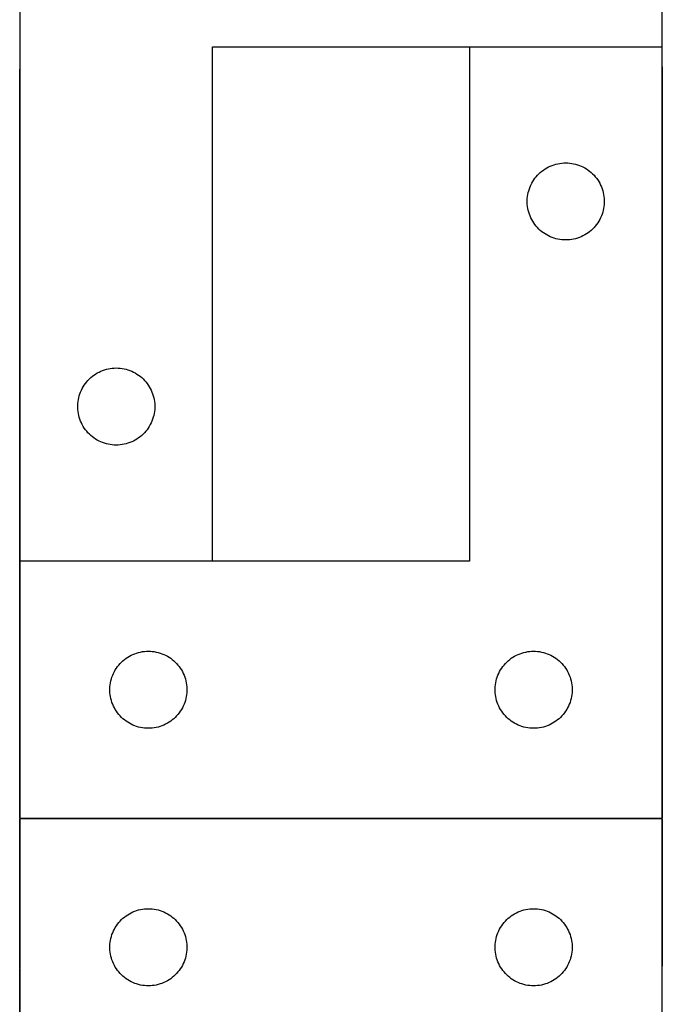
# Model space of a CAD drawing. Header units: millimetres. Extents: x 7 to 1488, y 7 to 2993.
# Tile 8 of 14: x 457 to 707, y 1404 to 1787. Entities that reach past the tile are written whole.
import ezdxf

# ---------------------------------------------------------------- set-up
doc = ezdxf.new("R2010")
doc.units = ezdxf.units.MM
doc.layers.add('COMMON', color=5, linetype='CONTINUOUS', true_color=0x0000ff)
doc.layers.add('CUT', color=7, linetype='CONTINUOUS', true_color=0x000000)

msp = doc.modelspace()

# ---------------------------------------------------------------- linework, layer by layer
at = {"layer": 'COMMON'}
for p, q in [((631.810551, 1776.270271), (706.810551, 1776.270271)), ((456.710551, 1576.370272), (456.710551, 1767.682102)), ((706.910551, 1768.607101), (706.910551, 1476.170271)), ((456.710551, 1476.170271), (456.710551, 1576.170271)), ((456.810551, 1576.270271), (531.810551, 1576.270271)), ((456.710551, 1417.682102), (456.710551, 1475.97027)), ((456.810551, 1476.07027), (706.810551, 1476.07027)), ((706.910551, 1475.97027), (706.910551, 1418.607101)), ((456.710551, 1175.97027), (456.710551, 1417.482101))]:
    msp.add_line(p, q, dxfattribs=at)
at = {"layer": 'CUT'}
for p, q in [((456.810551, 1876.370272), (456.810551, 1576.370272)), ((706.810551, 1776.370272), (706.810551, 1876.370272)), ((531.810551, 1576.370272), (531.810551, 1776.370272)), ((531.810551, 1776.370272), (706.810551, 1776.370272)), ((706.810551, 1776.170271), (631.810551, 1776.170271)), ((631.810551, 1776.170271), (631.810551, 1576.170271)), ((706.810551, 1476.170271), (706.810551, 1776.170271)), ((659.408269, 1727.43725), (660.001409, 1727.932068)), ((660.001409, 1727.932068), (660.619235, 1728.395696)), ((660.619235, 1728.395696), (661.260108, 1728.826904)), ((661.260108, 1728.826904), (661.92233, 1729.224549)), ((661.92233, 1729.224549), (662.604144, 1729.587577)), ((662.604144, 1729.587577), (663.303742, 1729.915024)), ((663.303742, 1729.915024), (664.01927, 1730.206023)), ((664.01927, 1730.206023), (664.748829, 1730.459802)), ((664.748829, 1730.459802), (665.490484, 1730.675687)), ((665.490484, 1730.675687), (666.24227, 1730.853106)), ((666.24227, 1730.853106), (667.002192, 1730.991589)), ((667.002192, 1730.991589), (667.768236, 1731.090769)), ((667.768236, 1731.090769), (668.53837, 1731.150382)), ((668.53837, 1731.150382), (669.310551, 1731.170271)), ((669.310551, 1731.170271), (670.082732, 1731.150382)), ((670.082732, 1731.150382), (670.852866, 1731.090769)), ((670.852866, 1731.090769), (671.61891, 1730.991589)), ((671.61891, 1730.991589), (672.378832, 1730.853106)), ((672.378832, 1730.853106), (673.130618, 1730.675687)), ((673.130618, 1730.675687), (673.872274, 1730.459802)), ((673.872274, 1730.459802), (674.601832, 1730.206023)), ((674.601832, 1730.206023), (675.31736, 1729.915024)), ((675.31736, 1729.915024), (676.016958, 1729.587577)), ((676.016958, 1729.587577), (676.698772, 1729.224549)), ((676.698772, 1729.224549), (677.360994, 1728.826904)), ((677.360994, 1728.826904), (678.001867, 1728.395696)), ((678.001867, 1728.395696), (678.619693, 1727.932068)), ((678.619693, 1727.932068), (679.212833, 1727.43725)), ((656.450832, 1723.892163), (656.865396, 1724.543927)), ((656.865396, 1724.543927), (657.312962, 1725.173485)), ((657.312962, 1725.173485), (657.792344, 1725.779168)), ((657.792344, 1725.779168), (658.302271, 1726.359371)), ((658.302271, 1726.359371), (658.841389, 1726.912554)), ((658.841389, 1726.912554), (659.408269, 1727.43725)), ((679.212833, 1727.43725), (679.779713, 1726.912554)), ((679.779713, 1726.912554), (680.318832, 1726.359371)), ((680.318832, 1726.359371), (680.828758, 1725.779168)), ((680.828758, 1725.779168), (681.30814, 1725.173485)), ((681.30814, 1725.173485), (681.755706, 1724.543927)), ((681.755706, 1724.543927), (682.17027, 1723.892163)), ((654.711585, 1719.615587), (654.908303, 1720.362555)), ((654.908303, 1720.362555), (655.143213, 1721.098407)), ((655.143213, 1721.098407), (655.415692, 1721.821189)), ((655.415692, 1721.821189), (655.725017, 1722.528987)), ((655.725017, 1722.528987), (656.070369, 1723.219922)), ((656.070369, 1723.219922), (656.450832, 1723.892163)), ((682.17027, 1723.892163), (682.550733, 1723.219922)), ((682.550733, 1723.219922), (682.896085, 1722.528987)), ((682.896085, 1722.528987), (683.205411, 1721.821189)), ((683.205411, 1721.821189), (683.477889, 1721.098407)), ((683.477889, 1721.098407), (683.712799, 1720.362555)), ((683.712799, 1720.362555), (683.909517, 1719.615587)), ((654.315524, 1716.55649), (654.355288, 1717.327903)), ((654.315524, 1715.784052), (654.315524, 1716.55649)), ((654.355288, 1717.327903), (654.434711, 1718.096246)), ((654.434711, 1718.096246), (654.553582, 1718.859482)), ((654.553582, 1718.859482), (654.711585, 1719.615587)), ((683.909517, 1719.615587), (684.06752, 1718.859482)), ((684.06752, 1718.859482), (684.186391, 1718.096246)), ((684.186391, 1718.096246), (684.265814, 1717.327903)), ((684.265814, 1717.327903), (684.305578, 1716.55649)), ((684.305578, 1716.55649), (684.305578, 1715.784052)), ((654.355288, 1715.012639), (654.315524, 1715.784052)), ((654.434711, 1714.244295), (654.355288, 1715.012639)), ((654.553582, 1713.481059), (654.434711, 1714.244295)), ((654.711585, 1712.724955), (654.553582, 1713.481059)), ((654.908303, 1711.977986), (654.711585, 1712.724955)), ((683.909517, 1712.724955), (683.712799, 1711.977986)), ((684.06752, 1713.481059), (683.909517, 1712.724955)), ((684.186391, 1714.244295), (684.06752, 1713.481059)), ((684.265814, 1715.012639), (684.186391, 1714.244295)), ((684.305578, 1715.784052), (684.265814, 1715.012639)), ((655.143213, 1711.242135), (654.908303, 1711.977986)), ((655.415692, 1710.519352), (655.143213, 1711.242135)), ((655.725017, 1709.811555), (655.415692, 1710.519352)), ((656.070369, 1709.12062), (655.725017, 1709.811555)), ((656.450832, 1708.448379), (656.070369, 1709.12062)), ((682.550733, 1709.12062), (682.17027, 1708.448379)), ((682.896085, 1709.811555), (682.550733, 1709.12062)), ((683.205411, 1710.519352), (682.896085, 1709.811555)), ((683.477889, 1711.242135), (683.205411, 1710.519352)), ((683.712799, 1711.977986), (683.477889, 1711.242135)), ((656.865396, 1707.796615), (656.450832, 1708.448379)), ((657.312962, 1707.167057), (656.865396, 1707.796615)), ((657.792344, 1706.561373), (657.312962, 1707.167057)), ((658.302271, 1705.981171), (657.792344, 1706.561373)), ((658.841389, 1705.427988), (658.302271, 1705.981171)), ((659.408269, 1704.903292), (658.841389, 1705.427988)), ((660.001409, 1704.408474), (659.408269, 1704.903292)), ((679.212833, 1704.903292), (678.619693, 1704.408474)), ((679.779713, 1705.427988), (679.212833, 1704.903292)), ((680.318832, 1705.981171), (679.779713, 1705.427988)), ((680.828758, 1706.561373), (680.318832, 1705.981171)), ((681.30814, 1707.167057), (680.828758, 1706.561373)), ((681.755706, 1707.796615), (681.30814, 1707.167057)), ((682.17027, 1708.448379), (681.755706, 1707.796615)), ((660.619235, 1703.944846), (660.001409, 1704.408474)), ((661.260108, 1703.513637), (660.619235, 1703.944846)), ((661.92233, 1703.115992), (661.260108, 1703.513637)), ((662.604144, 1702.752965), (661.92233, 1703.115992)), ((663.303742, 1702.425517), (662.604144, 1702.752965)), ((664.01927, 1702.134519), (663.303742, 1702.425517)), ((664.748829, 1701.88074), (664.01927, 1702.134519)), ((665.490484, 1701.664855), (664.748829, 1701.88074)), ((666.24227, 1701.487436), (665.490484, 1701.664855)), ((667.002192, 1701.348952), (666.24227, 1701.487436)), ((667.768236, 1701.249773), (667.002192, 1701.348952)), ((668.53837, 1701.190159), (667.768236, 1701.249773)), ((669.310551, 1701.170271), (668.53837, 1701.190159)), ((670.082732, 1701.190159), (669.310551, 1701.170271)), ((670.852866, 1701.249773), (670.082732, 1701.190159)), ((671.61891, 1701.348952), (670.852866, 1701.249773)), ((672.378832, 1701.487436), (671.61891, 1701.348952)), ((673.130618, 1701.664855), (672.378832, 1701.487436)), ((673.872274, 1701.88074), (673.130618, 1701.664855)), ((674.601832, 1702.134519), (673.872274, 1701.88074)), ((675.31736, 1702.425517), (674.601832, 1702.134519)), ((676.016958, 1702.752965), (675.31736, 1702.425517)), ((676.698772, 1703.115992), (676.016958, 1702.752965)), ((677.360994, 1703.513637), (676.698772, 1703.115992)), ((678.001867, 1703.944846), (677.360994, 1703.513637)), ((678.619693, 1704.408474), (678.001867, 1703.944846)), ((492.002192, 1651.19159), (492.768236, 1651.29077)), ((492.768236, 1651.29077), (493.53837, 1651.350383)), ((493.53837, 1651.350383), (494.310551, 1651.370272)), ((494.310551, 1651.370272), (495.082732, 1651.350383)), ((495.082732, 1651.350383), (495.852866, 1651.29077)), ((495.852866, 1651.29077), (496.61891, 1651.19159)), ((483.841389, 1647.112555), (484.408269, 1647.637251)), ((484.408269, 1647.637251), (485.001409, 1648.132069)), ((485.001409, 1648.132069), (485.619235, 1648.595697)), ((485.619235, 1648.595697), (486.260108, 1649.026905)), ((486.260108, 1649.026905), (486.92233, 1649.42455)), ((486.92233, 1649.42455), (487.604144, 1649.787578)), ((487.604144, 1649.787578), (488.303742, 1650.115025)), ((488.303742, 1650.115025), (489.01927, 1650.406024)), ((489.01927, 1650.406024), (489.748829, 1650.659803)), ((489.748829, 1650.659803), (490.490484, 1650.875688)), ((490.490484, 1650.875688), (491.24227, 1651.053107)), ((491.24227, 1651.053107), (492.002192, 1651.19159)), ((496.61891, 1651.19159), (497.378832, 1651.053107)), ((497.378832, 1651.053107), (498.130618, 1650.875688)), ((498.130618, 1650.875688), (498.872274, 1650.659803)), ((498.872274, 1650.659803), (499.601832, 1650.406024)), ((499.601832, 1650.406024), (500.31736, 1650.115025)), ((500.31736, 1650.115025), (501.016958, 1649.787578)), ((501.016958, 1649.787578), (501.698772, 1649.42455)), ((501.698772, 1649.42455), (502.360994, 1649.026905)), ((502.360994, 1649.026905), (503.001867, 1648.595697)), ((503.001867, 1648.595697), (503.619693, 1648.132069)), ((503.619693, 1648.132069), (504.212833, 1647.637251)), ((504.212833, 1647.637251), (504.779713, 1647.112555)), ((481.070369, 1643.419923), (481.450832, 1644.092164)), ((481.450832, 1644.092164), (481.865396, 1644.743928)), ((481.865396, 1644.743928), (482.312962, 1645.373486)), ((482.312962, 1645.373486), (482.792344, 1645.979169)), ((482.792344, 1645.979169), (483.302271, 1646.559372)), ((483.302271, 1646.559372), (483.841389, 1647.112555)), ((504.779713, 1647.112555), (505.318832, 1646.559372)), ((505.318832, 1646.559372), (505.828758, 1645.979169)), ((505.828758, 1645.979169), (506.30814, 1645.373486)), ((506.30814, 1645.373486), (506.755706, 1644.743928)), ((506.755706, 1644.743928), (507.17027, 1644.092164)), ((507.17027, 1644.092164), (507.550733, 1643.419923)), ((479.553582, 1639.059483), (479.711585, 1639.815588)), ((479.711585, 1639.815588), (479.908303, 1640.562556)), ((479.908303, 1640.562556), (480.143213, 1641.298408)), ((480.143213, 1641.298408), (480.415692, 1642.02119)), ((480.415692, 1642.02119), (480.725017, 1642.728988)), ((480.725017, 1642.728988), (481.070369, 1643.419923)), ((507.550733, 1643.419923), (507.896085, 1642.728988)), ((507.896085, 1642.728988), (508.205411, 1642.02119)), ((508.205411, 1642.02119), (508.477889, 1641.298408)), ((508.477889, 1641.298408), (508.712799, 1640.562556)), ((508.712799, 1640.562556), (508.909517, 1639.815588)), ((508.909517, 1639.815588), (509.06752, 1639.059483)), ((479.315524, 1636.756491), (479.355288, 1637.527904)), ((479.315524, 1635.984053), (479.315524, 1636.756491)), ((479.355288, 1635.21264), (479.315524, 1635.984053)), ((479.355288, 1637.527904), (479.434711, 1638.296247)), ((479.434711, 1638.296247), (479.553582, 1639.059483)), ((509.06752, 1639.059483), (509.186391, 1638.296247)), ((509.186391, 1638.296247), (509.265814, 1637.527904)), ((509.265814, 1637.527904), (509.305578, 1636.756491)), ((509.305578, 1635.984053), (509.265814, 1635.21264)), ((509.305578, 1636.756491), (509.305578, 1635.984053)), ((479.434711, 1634.444296), (479.355288, 1635.21264)), ((479.553582, 1633.68106), (479.434711, 1634.444296)), ((479.711585, 1632.924956), (479.553582, 1633.68106)), ((479.908303, 1632.177987), (479.711585, 1632.924956)), ((480.143213, 1631.442136), (479.908303, 1632.177987)), ((508.712799, 1632.177987), (508.477889, 1631.442136)), ((508.909517, 1632.924956), (508.712799, 1632.177987)), ((509.06752, 1633.68106), (508.909517, 1632.924956)), ((509.186391, 1634.444296), (509.06752, 1633.68106)), ((509.265814, 1635.21264), (509.186391, 1634.444296)), ((480.415692, 1630.719353), (480.143213, 1631.442136)), ((480.725017, 1630.011556), (480.415692, 1630.719353)), ((481.070369, 1629.320621), (480.725017, 1630.011556)), ((481.450832, 1628.64838), (481.070369, 1629.320621)), ((481.865396, 1627.996616), (481.450832, 1628.64838)), ((507.17027, 1628.64838), (506.755706, 1627.996616)), ((507.550733, 1629.320621), (507.17027, 1628.64838)), ((507.896085, 1630.011556), (507.550733, 1629.320621)), ((508.205411, 1630.719353), (507.896085, 1630.011556)), ((508.477889, 1631.442136), (508.205411, 1630.719353)), ((482.312962, 1627.367058), (481.865396, 1627.996616)), ((482.792344, 1626.761374), (482.312962, 1627.367058)), ((483.302271, 1626.181172), (482.792344, 1626.761374)), ((483.841389, 1625.627989), (483.302271, 1626.181172)), ((484.408269, 1625.103293), (483.841389, 1625.627989)), ((485.001409, 1624.608475), (484.408269, 1625.103293)), ((485.619235, 1624.144847), (485.001409, 1624.608475)), ((503.619693, 1624.608475), (503.001867, 1624.144847)), ((504.212833, 1625.103293), (503.619693, 1624.608475)), ((504.779713, 1625.627989), (504.212833, 1625.103293)), ((505.318832, 1626.181172), (504.779713, 1625.627989)), ((505.828758, 1626.761374), (505.318832, 1626.181172)), ((506.30814, 1627.367058), (505.828758, 1626.761374)), ((506.755706, 1627.996616), (506.30814, 1627.367058)), ((486.260108, 1623.713638), (485.619235, 1624.144847)), ((486.92233, 1623.315993), (486.260108, 1623.713638)), ((487.604144, 1622.952966), (486.92233, 1623.315993)), ((488.303742, 1622.625518), (487.604144, 1622.952966)), ((489.01927, 1622.33452), (488.303742, 1622.625518)), ((489.748829, 1622.080741), (489.01927, 1622.33452)), ((490.490484, 1621.864856), (489.748829, 1622.080741)), ((491.24227, 1621.687437), (490.490484, 1621.864856)), ((492.002192, 1621.548953), (491.24227, 1621.687437)), ((492.768236, 1621.449774), (492.002192, 1621.548953)), ((493.53837, 1621.39016), (492.768236, 1621.449774)), ((494.310551, 1621.370272), (493.53837, 1621.39016)), ((495.082732, 1621.39016), (494.310551, 1621.370272)), ((495.852866, 1621.449774), (495.082732, 1621.39016)), ((496.61891, 1621.548953), (495.852866, 1621.449774)), ((497.378832, 1621.687437), (496.61891, 1621.548953)), ((498.130618, 1621.864856), (497.378832, 1621.687437)), ((498.872274, 1622.080741), (498.130618, 1621.864856)), ((499.601832, 1622.33452), (498.872274, 1622.080741)), ((500.31736, 1622.625518), (499.601832, 1622.33452)), ((501.016958, 1622.952966), (500.31736, 1622.625518)), ((501.698772, 1623.315993), (501.016958, 1622.952966)), ((502.360994, 1623.713638), (501.698772, 1623.315993)), ((503.001867, 1624.144847), (502.360994, 1623.713638)), ((456.810551, 1576.370272), (531.810551, 1576.370272)), ((631.810551, 1576.170271), (456.810551, 1576.170271)), ((456.810551, 1576.170271), (456.810551, 1476.170271)), ((500.803742, 1539.915024), (501.51927, 1540.206023)), ((501.51927, 1540.206023), (502.248829, 1540.459802)), ((502.248829, 1540.459802), (502.990484, 1540.675687)), ((502.990484, 1540.675687), (503.74227, 1540.853106)), ((503.74227, 1540.853106), (504.502192, 1540.991589)), ((504.502192, 1540.991589), (505.268236, 1541.090769)), ((505.268236, 1541.090769), (506.03837, 1541.150382)), ((506.03837, 1541.150382), (506.810551, 1541.170271)), ((506.810551, 1541.170271), (507.582732, 1541.150382)), ((507.582732, 1541.150382), (508.352866, 1541.090769)), ((508.352866, 1541.090769), (509.11891, 1540.991589)), ((509.11891, 1540.991589), (509.878832, 1540.853106)), ((509.878832, 1540.853106), (510.630618, 1540.675687)), ((510.630618, 1540.675687), (511.372274, 1540.459802)), ((511.372274, 1540.459802), (512.101832, 1540.206023)), ((512.101832, 1540.206023), (512.81736, 1539.915024)), ((650.803742, 1539.915024), (651.51927, 1540.206023)), ((651.51927, 1540.206023), (652.248829, 1540.459802)), ((652.248829, 1540.459802), (652.990484, 1540.675687)), ((652.990484, 1540.675687), (653.74227, 1540.853106)), ((653.74227, 1540.853106), (654.502192, 1540.991589)), ((654.502192, 1540.991589), (655.268236, 1541.090769)), ((655.268236, 1541.090769), (656.03837, 1541.150382)), ((656.03837, 1541.150382), (656.810551, 1541.170271)), ((656.810551, 1541.170271), (657.582732, 1541.150382)), ((657.582732, 1541.150382), (658.352866, 1541.090769)), ((658.352866, 1541.090769), (659.11891, 1540.991589)), ((659.11891, 1540.991589), (659.878832, 1540.853106)), ((659.878832, 1540.853106), (660.630618, 1540.675687)), ((660.630618, 1540.675687), (661.372274, 1540.459802)), ((661.372274, 1540.459802), (662.101832, 1540.206023)), ((662.101832, 1540.206023), (662.81736, 1539.915024)), ((495.292344, 1535.779168), (495.802271, 1536.359371)), ((495.802271, 1536.359371), (496.341389, 1536.912554)), ((496.341389, 1536.912554), (496.908269, 1537.43725)), ((496.908269, 1537.43725), (497.501409, 1537.932068)), ((497.501409, 1537.932068), (498.119235, 1538.395696)), ((498.119235, 1538.395696), (498.760108, 1538.826904)), ((498.760108, 1538.826904), (499.42233, 1539.224549)), ((499.42233, 1539.224549), (500.104144, 1539.587577)), ((500.104144, 1539.587577), (500.803742, 1539.915024)), ((512.81736, 1539.915024), (513.516958, 1539.587577)), ((513.516958, 1539.587577), (514.198772, 1539.224549)), ((514.198772, 1539.224549), (514.860994, 1538.826904)), ((514.860994, 1538.826904), (515.501867, 1538.395696)), ((515.501867, 1538.395696), (516.119693, 1537.932068)), ((516.119693, 1537.932068), (516.712833, 1537.43725)), ((516.712833, 1537.43725), (517.279713, 1536.912554)), ((517.279713, 1536.912554), (517.818832, 1536.359371)), ((517.818832, 1536.359371), (518.328758, 1535.779168)), ((645.292344, 1535.779168), (645.802271, 1536.359371)), ((645.802271, 1536.359371), (646.341389, 1536.912554)), ((646.341389, 1536.912554), (646.908269, 1537.43725)), ((646.908269, 1537.43725), (647.501409, 1537.932068)), ((647.501409, 1537.932068), (648.119235, 1538.395696)), ((648.119235, 1538.395696), (648.760108, 1538.826904)), ((648.760108, 1538.826904), (649.42233, 1539.224549)), ((649.42233, 1539.224549), (650.104144, 1539.587577)), ((650.104144, 1539.587577), (650.803742, 1539.915024)), ((662.81736, 1539.915024), (663.516958, 1539.587577)), ((663.516958, 1539.587577), (664.198772, 1539.224549)), ((664.198772, 1539.224549), (664.860994, 1538.826904)), ((664.860994, 1538.826904), (665.501867, 1538.395696)), ((665.501867, 1538.395696), (666.119693, 1537.932068)), ((666.119693, 1537.932068), (666.712833, 1537.43725)), ((666.712833, 1537.43725), (667.279713, 1536.912554)), ((667.279713, 1536.912554), (667.818832, 1536.359371)), ((667.818832, 1536.359371), (668.328758, 1535.779168)), ((492.915692, 1531.821189), (493.225017, 1532.528987)), ((493.225017, 1532.528987), (493.570369, 1533.219922)), ((493.570369, 1533.219922), (493.950832, 1533.892163)), ((493.950832, 1533.892163), (494.365396, 1534.543927)), ((494.365396, 1534.543927), (494.812962, 1535.173485)), ((494.812962, 1535.173485), (495.292344, 1535.779168)), ((518.328758, 1535.779168), (518.80814, 1535.173485)), ((518.80814, 1535.173485), (519.255706, 1534.543927)), ((519.255706, 1534.543927), (519.67027, 1533.892163)), ((519.67027, 1533.892163), (520.050733, 1533.219922)), ((520.050733, 1533.219922), (520.396085, 1532.528987)), ((520.396085, 1532.528987), (520.705411, 1531.821189)), ((642.915692, 1531.821189), (643.225017, 1532.528987)), ((643.225017, 1532.528987), (643.570369, 1533.219922)), ((643.570369, 1533.219922), (643.950832, 1533.892163)), ((643.950832, 1533.892163), (644.365396, 1534.543927)), ((644.365396, 1534.543927), (644.812962, 1535.173485)), ((644.812962, 1535.173485), (645.292344, 1535.779168)), ((668.328758, 1535.779168), (668.80814, 1535.173485)), ((668.80814, 1535.173485), (669.255706, 1534.543927)), ((669.255706, 1534.543927), (669.67027, 1533.892163)), ((669.67027, 1533.892163), (670.050733, 1533.219922)), ((670.050733, 1533.219922), (670.396085, 1532.528987)), ((670.396085, 1532.528987), (670.705411, 1531.821189)), ((491.934711, 1528.096246), (492.053582, 1528.859482)), ((492.053582, 1528.859482), (492.211585, 1529.615587)), ((492.211585, 1529.615587), (492.408303, 1530.362555)), ((492.408303, 1530.362555), (492.643213, 1531.098407)), ((492.643213, 1531.098407), (492.915692, 1531.821189)), ((520.705411, 1531.821189), (520.977889, 1531.098407)), ((520.977889, 1531.098407), (521.212799, 1530.362555)), ((521.212799, 1530.362555), (521.409517, 1529.615587)), ((521.409517, 1529.615587), (521.56752, 1528.859482)), ((521.56752, 1528.859482), (521.686391, 1528.096246)), ((641.934711, 1528.096246), (642.053582, 1528.859482)), ((642.053582, 1528.859482), (642.211585, 1529.615587)), ((642.211585, 1529.615587), (642.408303, 1530.362555)), ((642.408303, 1530.362555), (642.643213, 1531.098407)), ((642.643213, 1531.098407), (642.915692, 1531.821189)), ((670.705411, 1531.821189), (670.977889, 1531.098407)), ((670.977889, 1531.098407), (671.212799, 1530.362555)), ((671.212799, 1530.362555), (671.409517, 1529.615587)), ((671.409517, 1529.615587), (671.56752, 1528.859482)), ((671.56752, 1528.859482), (671.686391, 1528.096246)), ((491.815524, 1526.55649), (491.855288, 1527.327903)), ((491.815524, 1525.784052), (491.815524, 1526.55649)), ((491.855288, 1525.012639), (491.815524, 1525.784052)), ((491.855288, 1527.327903), (491.934711, 1528.096246)), ((491.934711, 1524.244295), (491.855288, 1525.012639)), ((521.686391, 1528.096246), (521.765814, 1527.327903)), ((521.765814, 1525.012639), (521.686391, 1524.244295)), ((521.765814, 1527.327903), (521.805578, 1526.55649)), ((521.805578, 1525.784052), (521.765814, 1525.012639)), ((521.805578, 1526.55649), (521.805578, 1525.784052)), ((641.815524, 1526.55649), (641.855288, 1527.327903)), ((641.815524, 1525.784052), (641.815524, 1526.55649)), ((641.855288, 1525.012639), (641.815524, 1525.784052)), ((641.855288, 1527.327903), (641.934711, 1528.096246)), ((641.934711, 1524.244295), (641.855288, 1525.012639)), ((671.686391, 1528.096246), (671.765814, 1527.327903)), ((671.765814, 1525.012639), (671.686391, 1524.244295)), ((671.765814, 1527.327903), (671.805578, 1526.55649)), ((671.805578, 1525.784052), (671.765814, 1525.012639)), ((671.805578, 1526.55649), (671.805578, 1525.784052)), ((492.053582, 1523.481059), (491.934711, 1524.244295)), ((492.211585, 1522.724955), (492.053582, 1523.481059)), ((492.408303, 1521.977986), (492.211585, 1522.724955)), ((492.643213, 1521.242135), (492.408303, 1521.977986)), ((492.915692, 1520.519352), (492.643213, 1521.242135)), ((520.977889, 1521.242135), (520.705411, 1520.519352)), ((521.212799, 1521.977986), (520.977889, 1521.242135)), ((521.409517, 1522.724955), (521.212799, 1521.977986)), ((521.56752, 1523.481059), (521.409517, 1522.724955)), ((521.686391, 1524.244295), (521.56752, 1523.481059)), ((642.053582, 1523.481059), (641.934711, 1524.244295)), ((642.211585, 1522.724955), (642.053582, 1523.481059)), ((642.408303, 1521.977986), (642.211585, 1522.724955)), ((642.643213, 1521.242135), (642.408303, 1521.977986)), ((642.915692, 1520.519352), (642.643213, 1521.242135)), ((670.977889, 1521.242135), (670.705411, 1520.519352)), ((671.212799, 1521.977986), (670.977889, 1521.242135)), ((671.409517, 1522.724955), (671.212799, 1521.977986)), ((671.56752, 1523.481059), (671.409517, 1522.724955)), ((671.686391, 1524.244295), (671.56752, 1523.481059)), ((493.225017, 1519.811555), (492.915692, 1520.519352)), ((493.570369, 1519.12062), (493.225017, 1519.811555)), ((493.950832, 1518.448379), (493.570369, 1519.12062)), ((494.365396, 1517.796615), (493.950832, 1518.448379)), ((494.812962, 1517.167057), (494.365396, 1517.796615)), ((495.292344, 1516.561373), (494.812962, 1517.167057)), ((518.80814, 1517.167057), (518.328758, 1516.561373)), ((519.255706, 1517.796615), (518.80814, 1517.167057)), ((519.67027, 1518.448379), (519.255706, 1517.796615)), ((520.050733, 1519.12062), (519.67027, 1518.448379)), ((520.396085, 1519.811555), (520.050733, 1519.12062)), ((520.705411, 1520.519352), (520.396085, 1519.811555)), ((643.225017, 1519.811555), (642.915692, 1520.519352)), ((643.570369, 1519.12062), (643.225017, 1519.811555)), ((643.950832, 1518.448379), (643.570369, 1519.12062)), ((644.365396, 1517.796615), (643.950832, 1518.448379)), ((644.812962, 1517.167057), (644.365396, 1517.796615)), ((645.292344, 1516.561373), (644.812962, 1517.167057)), ((668.80814, 1517.167057), (668.328758, 1516.561373)), ((669.255706, 1517.796615), (668.80814, 1517.167057)), ((669.67027, 1518.448379), (669.255706, 1517.796615)), ((670.050733, 1519.12062), (669.67027, 1518.448379)), ((670.396085, 1519.811555), (670.050733, 1519.12062)), ((670.705411, 1520.519352), (670.396085, 1519.811555)), ((495.802271, 1515.981171), (495.292344, 1516.561373)), ((496.341389, 1515.427988), (495.802271, 1515.981171)), ((496.908269, 1514.903292), (496.341389, 1515.427988)), ((497.501409, 1514.408474), (496.908269, 1514.903292)), ((498.119235, 1513.944846), (497.501409, 1514.408474)), ((498.760108, 1513.513637), (498.119235, 1513.944846)), ((499.42233, 1513.115992), (498.760108, 1513.513637)), ((514.860994, 1513.513637), (514.198772, 1513.115992)), ((515.501867, 1513.944846), (514.860994, 1513.513637)), ((516.119693, 1514.408474), (515.501867, 1513.944846)), ((516.712833, 1514.903292), (516.119693, 1514.408474)), ((517.279713, 1515.427988), (516.712833, 1514.903292)), ((517.818832, 1515.981171), (517.279713, 1515.427988)), ((518.328758, 1516.561373), (517.818832, 1515.981171)), ((645.802271, 1515.981171), (645.292344, 1516.561373)), ((646.341389, 1515.427988), (645.802271, 1515.981171)), ((646.908269, 1514.903292), (646.341389, 1515.427988)), ((647.501409, 1514.408474), (646.908269, 1514.903292)), ((648.119235, 1513.944846), (647.501409, 1514.408474)), ((648.760108, 1513.513637), (648.119235, 1513.944846)), ((649.42233, 1513.115992), (648.760108, 1513.513637)), ((664.860994, 1513.513637), (664.198772, 1513.115992)), ((665.501867, 1513.944846), (664.860994, 1513.513637)), ((666.119693, 1514.408474), (665.501867, 1513.944846)), ((666.712833, 1514.903292), (666.119693, 1514.408474)), ((667.279713, 1515.427988), (666.712833, 1514.903292)), ((667.818832, 1515.981171), (667.279713, 1515.427988)), ((668.328758, 1516.561373), (667.818832, 1515.981171)), ((500.104144, 1512.752965), (499.42233, 1513.115992)), ((500.803742, 1512.425517), (500.104144, 1512.752965)), ((501.51927, 1512.134519), (500.803742, 1512.425517)), ((502.248829, 1511.88074), (501.51927, 1512.134519)), ((502.990484, 1511.664855), (502.248829, 1511.88074)), ((503.74227, 1511.487436), (502.990484, 1511.664855)), ((504.502192, 1511.348952), (503.74227, 1511.487436)), ((505.268236, 1511.249773), (504.502192, 1511.348952)), ((506.03837, 1511.190159), (505.268236, 1511.249773)), ((506.810551, 1511.170271), (506.03837, 1511.190159)), ((507.582732, 1511.190159), (506.810551, 1511.170271)), ((508.352866, 1511.249773), (507.582732, 1511.190159)), ((509.11891, 1511.348952), (508.352866, 1511.249773)), ((509.878832, 1511.487436), (509.11891, 1511.348952)), ((510.630618, 1511.664855), (509.878832, 1511.487436)), ((511.372274, 1511.88074), (510.630618, 1511.664855)), ((512.101832, 1512.134519), (511.372274, 1511.88074)), ((512.81736, 1512.425517), (512.101832, 1512.134519)), ((513.516958, 1512.752965), (512.81736, 1512.425517)), ((514.198772, 1513.115992), (513.516958, 1512.752965)), ((650.104144, 1512.752965), (649.42233, 1513.115992)), ((650.803742, 1512.425517), (650.104144, 1512.752965)), ((651.51927, 1512.134519), (650.803742, 1512.425517)), ((652.248829, 1511.88074), (651.51927, 1512.134519)), ((652.990484, 1511.664855), (652.248829, 1511.88074)), ((653.74227, 1511.487436), (652.990484, 1511.664855)), ((654.502192, 1511.348952), (653.74227, 1511.487436)), ((655.268236, 1511.249773), (654.502192, 1511.348952)), ((656.03837, 1511.190159), (655.268236, 1511.249773)), ((656.810551, 1511.170271), (656.03837, 1511.190159)), ((657.582732, 1511.190159), (656.810551, 1511.170271)), ((658.352866, 1511.249773), (657.582732, 1511.190159)), ((659.11891, 1511.348952), (658.352866, 1511.249773)), ((659.878832, 1511.487436), (659.11891, 1511.348952)), ((660.630618, 1511.664855), (659.878832, 1511.487436)), ((661.372274, 1511.88074), (660.630618, 1511.664855)), ((662.101832, 1512.134519), (661.372274, 1511.88074)), ((662.81736, 1512.425517), (662.101832, 1512.134519)), ((663.516958, 1512.752965), (662.81736, 1512.425517)), ((664.198772, 1513.115992), (663.516958, 1512.752965)), ((456.810551, 1476.170271), (706.810551, 1476.170271)), ((456.810551, 1475.97027), (456.810551, 1175.97027)), ((706.810551, 1475.97027), (456.810551, 1475.97027)), ((706.810551, 1375.97027), (706.810551, 1475.97027)), ((502.990484, 1440.475686), (503.74227, 1440.653105)), ((503.74227, 1440.653105), (504.502192, 1440.791588)), ((504.502192, 1440.791588), (505.268236, 1440.890768)), ((505.268236, 1440.890768), (506.03837, 1440.950381)), ((506.03837, 1440.950381), (506.810551, 1440.97027)), ((506.810551, 1440.97027), (507.582732, 1440.950381)), ((507.582732, 1440.950381), (508.352866, 1440.890768)), ((508.352866, 1440.890768), (509.11891, 1440.791588)), ((509.11891, 1440.791588), (509.878832, 1440.653105)), ((509.878832, 1440.653105), (510.630618, 1440.475686)), ((652.990484, 1440.475686), (653.74227, 1440.653105)), ((653.74227, 1440.653105), (654.502192, 1440.791588)), ((654.502192, 1440.791588), (655.268236, 1440.890768)), ((655.268236, 1440.890768), (656.03837, 1440.950381)), ((656.03837, 1440.950381), (656.810551, 1440.97027)), ((656.810551, 1440.97027), (657.582732, 1440.950381)), ((657.582732, 1440.950381), (658.352866, 1440.890768)), ((658.352866, 1440.890768), (659.11891, 1440.791588)), ((659.11891, 1440.791588), (659.878832, 1440.653105)), ((659.878832, 1440.653105), (660.630618, 1440.475686)), ((495.802271, 1436.15937), (496.341389, 1436.712553)), ((496.341389, 1436.712553), (496.908269, 1437.237249)), ((496.908269, 1437.237249), (497.501409, 1437.732067)), ((497.501409, 1437.732067), (498.119235, 1438.195695)), ((498.119235, 1438.195695), (498.760108, 1438.626903)), ((498.760108, 1438.626903), (499.42233, 1439.024548)), ((499.42233, 1439.024548), (500.104144, 1439.387576)), ((500.104144, 1439.387576), (500.803742, 1439.715023)), ((500.803742, 1439.715023), (501.51927, 1440.006022)), ((501.51927, 1440.006022), (502.248829, 1440.259801)), ((502.248829, 1440.259801), (502.990484, 1440.475686)), ((510.630618, 1440.475686), (511.372274, 1440.259801)), ((511.372274, 1440.259801), (512.101832, 1440.006022)), ((512.101832, 1440.006022), (512.81736, 1439.715023)), ((512.81736, 1439.715023), (513.516958, 1439.387576)), ((513.516958, 1439.387576), (514.198772, 1439.024548)), ((514.198772, 1439.024548), (514.860994, 1438.626903)), ((514.860994, 1438.626903), (515.501867, 1438.195695)), ((515.501867, 1438.195695), (516.119693, 1437.732067)), ((516.119693, 1437.732067), (516.712833, 1437.237249)), ((516.712833, 1437.237249), (517.279713, 1436.712553)), ((517.279713, 1436.712553), (517.818832, 1436.15937)), ((645.802271, 1436.15937), (646.341389, 1436.712553)), ((646.341389, 1436.712553), (646.908269, 1437.237249)), ((646.908269, 1437.237249), (647.501409, 1437.732067)), ((647.501409, 1437.732067), (648.119235, 1438.195695)), ((648.119235, 1438.195695), (648.760108, 1438.626903)), ((648.760108, 1438.626903), (649.42233, 1439.024548)), ((649.42233, 1439.024548), (650.104144, 1439.387576)), ((650.104144, 1439.387576), (650.803742, 1439.715023)), ((650.803742, 1439.715023), (651.51927, 1440.006022)), ((651.51927, 1440.006022), (652.248829, 1440.259801)), ((652.248829, 1440.259801), (652.990484, 1440.475686)), ((660.630618, 1440.475686), (661.372274, 1440.259801)), ((661.372274, 1440.259801), (662.101832, 1440.006022)), ((662.101832, 1440.006022), (662.81736, 1439.715023)), ((662.81736, 1439.715023), (663.516958, 1439.387576)), ((663.516958, 1439.387576), (664.198772, 1439.024548)), ((664.198772, 1439.024548), (664.860994, 1438.626903)), ((664.860994, 1438.626903), (665.501867, 1438.195695)), ((665.501867, 1438.195695), (666.119693, 1437.732067)), ((666.119693, 1437.732067), (666.712833, 1437.237249)), ((666.712833, 1437.237249), (667.279713, 1436.712553)), ((667.279713, 1436.712553), (667.818832, 1436.15937)), ((493.225017, 1432.328986), (493.570369, 1433.019921)), ((493.570369, 1433.019921), (493.950832, 1433.692162)), ((493.950832, 1433.692162), (494.365396, 1434.343926)), ((494.365396, 1434.343926), (494.812962, 1434.973484)), ((494.812962, 1434.973484), (495.292344, 1435.579167)), ((495.292344, 1435.579167), (495.802271, 1436.15937)), ((517.818832, 1436.15937), (518.328758, 1435.579167)), ((518.328758, 1435.579167), (518.80814, 1434.973484)), ((518.80814, 1434.973484), (519.255706, 1434.343926)), ((519.255706, 1434.343926), (519.67027, 1433.692162)), ((519.67027, 1433.692162), (520.050733, 1433.019921)), ((520.050733, 1433.019921), (520.396085, 1432.328986)), ((643.225017, 1432.328986), (643.570369, 1433.019921)), ((643.570369, 1433.019921), (643.950832, 1433.692162)), ((643.950832, 1433.692162), (644.365396, 1434.343926)), ((644.365396, 1434.343926), (644.812962, 1434.973484)), ((644.812962, 1434.973484), (645.292344, 1435.579167)), ((645.292344, 1435.579167), (645.802271, 1436.15937)), ((667.818832, 1436.15937), (668.328758, 1435.579167)), ((668.328758, 1435.579167), (668.80814, 1434.973484)), ((668.80814, 1434.973484), (669.255706, 1434.343926)), ((669.255706, 1434.343926), (669.67027, 1433.692162)), ((669.67027, 1433.692162), (670.050733, 1433.019921)), ((670.050733, 1433.019921), (670.396085, 1432.328986)), ((492.053582, 1428.659481), (492.211585, 1429.415586)), ((492.211585, 1429.415586), (492.408303, 1430.162554)), ((492.408303, 1430.162554), (492.643213, 1430.898406)), ((492.643213, 1430.898406), (492.915692, 1431.621188)), ((492.915692, 1431.621188), (493.225017, 1432.328986)), ((520.396085, 1432.328986), (520.705411, 1431.621188)), ((520.705411, 1431.621188), (520.977889, 1430.898406)), ((520.977889, 1430.898406), (521.212799, 1430.162554)), ((521.212799, 1430.162554), (521.409517, 1429.415586)), ((521.409517, 1429.415586), (521.56752, 1428.659481)), ((642.053582, 1428.659481), (642.211585, 1429.415586)), ((642.211585, 1429.415586), (642.408303, 1430.162554)), ((642.408303, 1430.162554), (642.643213, 1430.898406)), ((642.643213, 1430.898406), (642.915692, 1431.621188)), ((642.915692, 1431.621188), (643.225017, 1432.328986)), ((670.396085, 1432.328986), (670.705411, 1431.621188)), ((670.705411, 1431.621188), (670.977889, 1430.898406)), ((670.977889, 1430.898406), (671.212799, 1430.162554)), ((671.212799, 1430.162554), (671.409517, 1429.415586)), ((671.409517, 1429.415586), (671.56752, 1428.659481)), ((491.815524, 1426.356489), (491.855288, 1427.127902)), ((491.815524, 1425.584051), (491.815524, 1426.356489)), ((491.855288, 1424.812638), (491.815524, 1425.584051)), ((491.855288, 1427.127902), (491.934711, 1427.896245)), ((491.934711, 1427.896245), (492.053582, 1428.659481)), ((521.56752, 1428.659481), (521.686391, 1427.896245)), ((521.686391, 1427.896245), (521.765814, 1427.127902)), ((521.765814, 1427.127902), (521.805578, 1426.356489)), ((521.805578, 1425.584051), (521.765814, 1424.812638)), ((521.805578, 1426.356489), (521.805578, 1425.584051)), ((641.815524, 1426.356489), (641.855288, 1427.127902)), ((641.815524, 1425.584051), (641.815524, 1426.356489)), ((641.855288, 1424.812638), (641.815524, 1425.584051)), ((641.855288, 1427.127902), (641.934711, 1427.896245)), ((641.934711, 1427.896245), (642.053582, 1428.659481)), ((671.56752, 1428.659481), (671.686391, 1427.896245)), ((671.686391, 1427.896245), (671.765814, 1427.127902)), ((671.765814, 1427.127902), (671.805578, 1426.356489)), ((671.805578, 1425.584051), (671.765814, 1424.812638)), ((671.805578, 1426.356489), (671.805578, 1425.584051)), ((491.934711, 1424.044294), (491.855288, 1424.812638)), ((492.053582, 1423.281058), (491.934711, 1424.044294)), ((492.211585, 1422.524954), (492.053582, 1423.281058)), ((492.408303, 1421.777985), (492.211585, 1422.524954)), ((492.643213, 1421.042134), (492.408303, 1421.777985)), ((521.212799, 1421.777985), (520.977889, 1421.042134)), ((521.409517, 1422.524954), (521.212799, 1421.777985)), ((521.56752, 1423.281058), (521.409517, 1422.524954)), ((521.686391, 1424.044294), (521.56752, 1423.281058)), ((521.765814, 1424.812638), (521.686391, 1424.044294)), ((641.934711, 1424.044294), (641.855288, 1424.812638)), ((642.053582, 1423.281058), (641.934711, 1424.044294)), ((642.211585, 1422.524954), (642.053582, 1423.281058)), ((642.408303, 1421.777985), (642.211585, 1422.524954)), ((642.643213, 1421.042134), (642.408303, 1421.777985)), ((671.212799, 1421.777985), (670.977889, 1421.042134)), ((671.409517, 1422.524954), (671.212799, 1421.777985)), ((671.56752, 1423.281058), (671.409517, 1422.524954)), ((671.686391, 1424.044294), (671.56752, 1423.281058)), ((671.765814, 1424.812638), (671.686391, 1424.044294)), ((492.915692, 1420.319351), (492.643213, 1421.042134)), ((493.225017, 1419.611554), (492.915692, 1420.319351)), ((493.570369, 1418.920619), (493.225017, 1419.611554)), ((493.950832, 1418.248378), (493.570369, 1418.920619)), ((494.365396, 1417.596614), (493.950832, 1418.248378)), ((494.812962, 1416.967056), (494.365396, 1417.596614)), ((519.255706, 1417.596614), (518.80814, 1416.967056)), ((519.67027, 1418.248378), (519.255706, 1417.596614)), ((520.050733, 1418.920619), (519.67027, 1418.248378)), ((520.396085, 1419.611554), (520.050733, 1418.920619)), ((520.705411, 1420.319351), (520.396085, 1419.611554)), ((520.977889, 1421.042134), (520.705411, 1420.319351)), ((642.915692, 1420.319351), (642.643213, 1421.042134)), ((643.225017, 1419.611554), (642.915692, 1420.319351)), ((643.570369, 1418.920619), (643.225017, 1419.611554)), ((643.950832, 1418.248378), (643.570369, 1418.920619)), ((644.365396, 1417.596614), (643.950832, 1418.248378)), ((644.812962, 1416.967056), (644.365396, 1417.596614)), ((669.255706, 1417.596614), (668.80814, 1416.967056)), ((669.67027, 1418.248378), (669.255706, 1417.596614)), ((670.050733, 1418.920619), (669.67027, 1418.248378)), ((670.396085, 1419.611554), (670.050733, 1418.920619)), ((670.705411, 1420.319351), (670.396085, 1419.611554)), ((670.977889, 1421.042134), (670.705411, 1420.319351)), ((495.292344, 1416.361372), (494.812962, 1416.967056)), ((495.802271, 1415.78117), (495.292344, 1416.361372)), ((496.341389, 1415.227987), (495.802271, 1415.78117)), ((496.908269, 1414.703291), (496.341389, 1415.227987)), ((497.501409, 1414.208473), (496.908269, 1414.703291)), ((498.119235, 1413.744845), (497.501409, 1414.208473)), ((498.760108, 1413.313636), (498.119235, 1413.744845)), ((515.501867, 1413.744845), (514.860994, 1413.313636)), ((516.119693, 1414.208473), (515.501867, 1413.744845)), ((516.712833, 1414.703291), (516.119693, 1414.208473)), ((517.279713, 1415.227987), (516.712833, 1414.703291)), ((517.818832, 1415.78117), (517.279713, 1415.227987)), ((518.328758, 1416.361372), (517.818832, 1415.78117)), ((518.80814, 1416.967056), (518.328758, 1416.361372)), ((645.292344, 1416.361372), (644.812962, 1416.967056)), ((645.802271, 1415.78117), (645.292344, 1416.361372)), ((646.341389, 1415.227987), (645.802271, 1415.78117)), ((646.908269, 1414.703291), (646.341389, 1415.227987)), ((647.501409, 1414.208473), (646.908269, 1414.703291)), ((648.119235, 1413.744845), (647.501409, 1414.208473)), ((648.760108, 1413.313636), (648.119235, 1413.744845)), ((665.501867, 1413.744845), (664.860994, 1413.313636)), ((666.119693, 1414.208473), (665.501867, 1413.744845)), ((666.712833, 1414.703291), (666.119693, 1414.208473)), ((667.279713, 1415.227987), (666.712833, 1414.703291)), ((667.818832, 1415.78117), (667.279713, 1415.227987)), ((668.328758, 1416.361372), (667.818832, 1415.78117)), ((668.80814, 1416.967056), (668.328758, 1416.361372)), ((499.42233, 1412.915991), (498.760108, 1413.313636)), ((500.104144, 1412.552964), (499.42233, 1412.915991)), ((500.803742, 1412.225516), (500.104144, 1412.552964)), ((501.51927, 1411.934518), (500.803742, 1412.225516)), ((502.248829, 1411.680739), (501.51927, 1411.934518)), ((502.990484, 1411.464854), (502.248829, 1411.680739)), ((503.74227, 1411.287435), (502.990484, 1411.464854)), ((504.502192, 1411.148951), (503.74227, 1411.287435)), ((505.268236, 1411.049772), (504.502192, 1411.148951)), ((506.03837, 1410.990158), (505.268236, 1411.049772)), ((506.810551, 1410.97027), (506.03837, 1410.990158)), ((507.582732, 1410.990158), (506.810551, 1410.97027)), ((508.352866, 1411.049772), (507.582732, 1410.990158)), ((509.11891, 1411.148951), (508.352866, 1411.049772)), ((509.878832, 1411.287435), (509.11891, 1411.148951)), ((510.630618, 1411.464854), (509.878832, 1411.287435)), ((511.372274, 1411.680739), (510.630618, 1411.464854)), ((512.101832, 1411.934518), (511.372274, 1411.680739)), ((512.81736, 1412.225516), (512.101832, 1411.934518)), ((513.516958, 1412.552964), (512.81736, 1412.225516)), ((514.198772, 1412.915991), (513.516958, 1412.552964)), ((514.860994, 1413.313636), (514.198772, 1412.915991)), ((649.42233, 1412.915991), (648.760108, 1413.313636)), ((650.104144, 1412.552964), (649.42233, 1412.915991)), ((650.803742, 1412.225516), (650.104144, 1412.552964)), ((651.51927, 1411.934518), (650.803742, 1412.225516)), ((652.248829, 1411.680739), (651.51927, 1411.934518)), ((652.990484, 1411.464854), (652.248829, 1411.680739)), ((653.74227, 1411.287435), (652.990484, 1411.464854)), ((654.502192, 1411.148951), (653.74227, 1411.287435)), ((655.268236, 1411.049772), (654.502192, 1411.148951)), ((656.03837, 1410.990158), (655.268236, 1411.049772)), ((656.810551, 1410.97027), (656.03837, 1410.990158)), ((657.582732, 1410.990158), (656.810551, 1410.97027)), ((658.352866, 1411.049772), (657.582732, 1410.990158)), ((659.11891, 1411.148951), (658.352866, 1411.049772)), ((659.878832, 1411.287435), (659.11891, 1411.148951)), ((660.630618, 1411.464854), (659.878832, 1411.287435)), ((661.372274, 1411.680739), (660.630618, 1411.464854)), ((662.101832, 1411.934518), (661.372274, 1411.680739)), ((662.81736, 1412.225516), (662.101832, 1411.934518)), ((663.516958, 1412.552964), (662.81736, 1412.225516)), ((664.198772, 1412.915991), (663.516958, 1412.552964)), ((664.860994, 1413.313636), (664.198772, 1412.915991))]:
    msp.add_line(p, q, dxfattribs=at)

doc.saveas('drawing.dxf')
